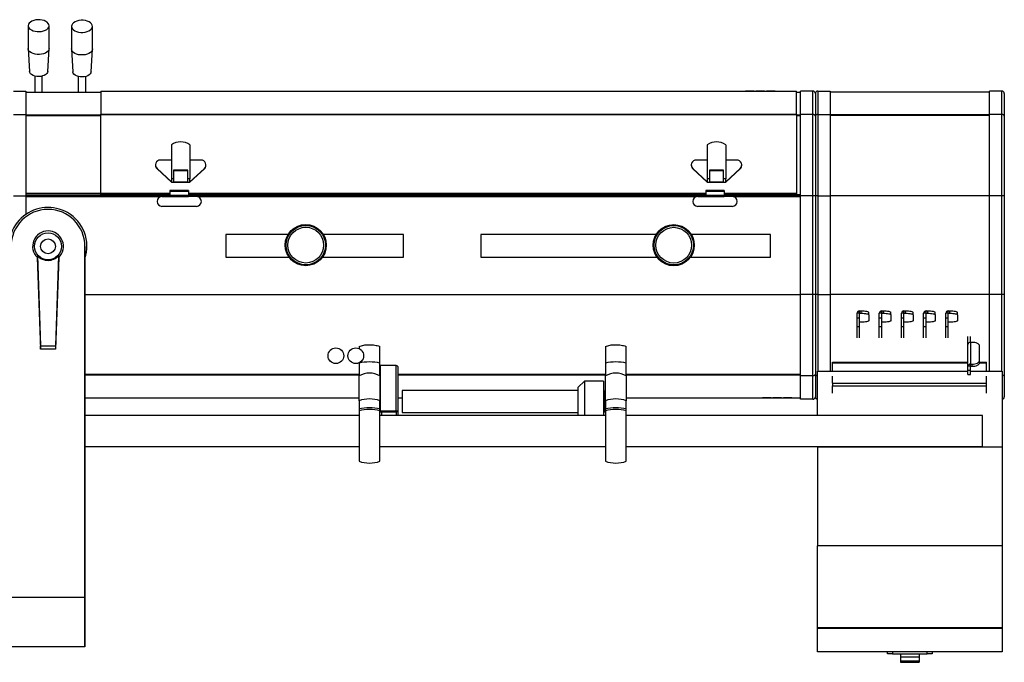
# Model space of a CAD drawing. Header units: millimetres. Extents: x 22 to 1954, y -1449 to 528.
# Tile 16 of 16: x 1155 to 1954, y 7 to 528. Entities that reach past the tile are written whole.
import ezdxf

# ---------------------------------------------------------------- set-up
doc = ezdxf.new("R2010")
doc.units = ezdxf.units.MM

msp = doc.modelspace()

# ---------------------------------------------------------------- linework, layer by layer
at = {"color": 7, "linetype": 'Continuous', "lineweight": 25}
for p, q in [((1161.75, 523.15), (1161.75, 504.68)), ((1178.75, 504.68), (1178.75, 523.15)), ((1196.95, 522.61), (1196.95, 504.26)), ((1213.95, 504.26), (1213.95, 522.61)), ((1161.76, 504.53), (1162.76, 486.08)), ((1177.75, 486.08), (1178.75, 504.53)), ((1196.96, 504.11), (1197.96, 485.78)), ((1212.95, 485.78), (1213.95, 504.11)), ((1167.25, 482.29), (1167.25, 469.07)), ((1173.25, 469.07), (1173.25, 482.29)), ((1202.45, 481.94), (1202.45, 469.07)), ((1208.45, 469.07), (1208.45, 481.94)), ((1149.88, 470.07), (1159.88, 470.07)), ((1159.88, 470.07), (1159.88, 451.17)), ((1159.88, 469.07), (1220.63, 469.07)), ((1220.63, 470.04), (1220.63, 451.38)), ((1220.63, 470.04), (1744.13, 470.04)), ((1744.13, 470.04), (1744.13, 470.02)), ((1751.13, 470.04), (1744.13, 470.04)), ((1744.13, 470.02), (1751.13, 470.02)), ((1751.13, 470.02), (1751.13, 470.04)), ((1751.13, 470.04), (1752.63, 470.04)), ((1752.63, 470.04), (1752.63, 470.02)), ((1759.63, 470.04), (1752.63, 470.04)), ((1752.63, 470.02), (1759.63, 470.02)), ((1759.63, 470.02), (1759.63, 470.04)), ((1759.63, 470.04), (1761.13, 470.04)), ((1761.13, 470.04), (1761.13, 470.02)), ((1768.13, 470.04), (1761.13, 470.04)), ((1761.13, 470.02), (1768.13, 470.02)), ((1768.13, 470.02), (1768.13, 470.04)), ((1768.13, 470.04), (1785.63, 470.04)), ((1785.63, 451.38), (1785.63, 470.04)), ((1785.63, 469.07), (1788.88, 469.07)), ((1798.88, 470.07), (1788.88, 470.07)), ((1788.88, 451.17), (1788.88, 470.07)), ((1798.88, 451.17), (1798.88, 470.07)), ((1800.88, 468.07), (1800.88, 449.71)), ((1802.88, 470.07), (1802.88, 451.17)), ((1802.88, 470.07), (1812.88, 470.07)), ((1812.88, 470.07), (1812.88, 451.17)), ((1942.28, 469.27), (1812.88, 469.27)), ((1952.28, 470.07), (1942.28, 470.07)), ((1942.28, 451.17), (1942.28, 470.07)), ((1952.28, 451.17), (1952.28, 470.07)), ((1954.28, 468.07), (1954.28, 449.71)), ((1149.88, 451.17), (1159.88, 451.17)), ((1159.88, 451.17), (1159.88, 385.07)), ((1220.63, 450.73), (1220.63, 451.38)), ((1220.63, 451.38), (1785.63, 451.38)), ((1220.63, 387.06), (1220.63, 450.73)), ((1785.63, 450.73), (1220.63, 450.73)), ((1785.63, 451.38), (1785.63, 450.73)), ((1785.63, 450.73), (1785.63, 387.06)), ((1788.88, 385.07), (1788.88, 451.17)), ((1798.88, 451.17), (1788.88, 451.17)), ((1798.88, 385.07), (1798.88, 451.17)), ((1800.88, 449.71), (1800.88, 385.07)), ((1802.88, 451.17), (1802.88, 385.07)), ((1802.88, 451.17), (1812.88, 451.17)), ((1812.88, 451.17), (1812.88, 385.07)), ((1942.28, 385.07), (1942.28, 451.17)), ((1952.28, 451.17), (1942.28, 451.17)), ((1952.28, 385.07), (1952.28, 451.17)), ((1954.28, 449.71), (1954.28, 385.07)), ((1278.13, 426.39), (1278.13, 398.94)), ((1293.13, 426.39), (1293.13, 398.94)), ((1713.13, 426.39), (1713.13, 398.94)), ((1728.13, 426.39), (1728.13, 398.94)), ((1265.13, 410.22), (1265.13, 409.88)), ((1278.13, 414.14), (1269.13, 414.14)), ((1302.13, 414.14), (1293.13, 414.14)), ((1306.13, 409.88), (1306.13, 410.22)), ((1700.13, 410.22), (1700.13, 409.88)), ((1713.13, 414.14), (1704.13, 414.14)), ((1737.13, 414.14), (1728.13, 414.14)), ((1741.13, 409.88), (1741.13, 410.22)), ((1266.39, 407.37), (1278.13, 396.5)), ((1266.39, 407.37), (1266.39, 407.03)), ((1266.39, 407.03), (1278.13, 396.16)), ((1291.43, 405.8), (1279.83, 405.8)), ((1279.83, 405.8), (1279.83, 398.94)), ((1291.43, 405.47), (1279.83, 405.47)), ((1291.43, 398.94), (1291.43, 405.8)), ((1293.13, 396.5), (1304.88, 407.37)), ((1293.13, 396.16), (1304.88, 407.03)), ((1304.88, 407.37), (1304.88, 407.03)), ((1701.39, 407.37), (1713.13, 396.5)), ((1701.39, 407.37), (1701.39, 407.03)), ((1701.39, 407.03), (1713.13, 396.16)), ((1726.43, 405.8), (1714.83, 405.8)), ((1714.83, 405.8), (1714.83, 398.94)), ((1726.43, 405.47), (1714.83, 405.47)), ((1726.43, 398.94), (1726.43, 405.8)), ((1728.13, 396.5), (1739.88, 407.37)), ((1728.13, 396.16), (1739.88, 407.03)), ((1739.88, 407.37), (1739.88, 407.03)), ((1279.83, 398.94), (1278.13, 398.94)), ((1278.13, 398.94), (1278.13, 396.5)), ((1278.13, 396.5), (1278.13, 396.16)), ((1278.13, 396.16), (1293.13, 396.16)), ((1279.83, 398.94), (1279.83, 396.5)), ((1279.83, 396.5), (1291.43, 396.5)), ((1293.13, 398.94), (1291.43, 398.94)), ((1291.43, 396.5), (1291.43, 398.94)), ((1293.13, 396.5), (1293.13, 398.94)), ((1293.13, 396.5), (1293.13, 396.16)), ((1714.83, 398.94), (1713.13, 398.94)), ((1713.13, 398.94), (1713.13, 396.5)), ((1713.13, 396.5), (1713.13, 396.16)), ((1713.13, 396.16), (1728.13, 396.16)), ((1714.83, 398.94), (1714.83, 396.5)), ((1714.83, 396.5), (1726.43, 396.5)), ((1726.43, 396.5), (1726.43, 398.94)), ((1728.13, 398.94), (1726.43, 398.94)), ((1728.13, 396.5), (1728.13, 398.94)), ((1728.13, 396.5), (1728.13, 396.16)), ((1149.88, 385.07), (1159.88, 385.07)), ((1159.88, 385.97), (1228.88, 385.97)), ((1159.88, 385.44), (1276.88, 385.44)), ((1159.88, 385.07), (1159.88, 370.05)), ((1220.63, 386.04), (1220.63, 387.06)), ((1220.63, 386.04), (1276.88, 386.04)), ((1228.88, 386.04), (1228.88, 385.97)), ((1270.37, 384.54), (1276.88, 384.54)), ((1291.88, 389.54), (1276.88, 389.54)), ((1276.88, 389.54), (1276.88, 388.66)), ((1291.88, 388.66), (1276.88, 388.66)), ((1276.88, 388.66), (1276.88, 385.3)), ((1291.88, 385.3), (1276.88, 385.3)), ((1276.88, 384.24), (1276.88, 385.3)), ((1291.88, 384.24), (1276.88, 384.24)), ((1291.88, 389.54), (1291.88, 388.66)), ((1291.88, 388.66), (1291.88, 385.3)), ((1291.88, 386.04), (1711.88, 386.04)), ((1291.88, 385.44), (1711.88, 385.44)), ((1291.88, 384.24), (1291.88, 385.3)), ((1298.39, 384.54), (1291.88, 384.54)), ((1705.37, 384.54), (1711.88, 384.54)), ((1726.88, 389.54), (1711.88, 389.54)), ((1711.88, 389.54), (1711.88, 388.66)), ((1726.88, 388.66), (1711.88, 388.66)), ((1711.88, 388.66), (1711.88, 385.3)), ((1726.88, 385.3), (1711.88, 385.3)), ((1711.88, 384.24), (1711.88, 385.3)), ((1726.88, 384.24), (1711.88, 384.24)), ((1726.88, 389.54), (1726.88, 388.66)), ((1726.88, 388.66), (1726.88, 385.3)), ((1726.88, 386.04), (1785.63, 386.04)), ((1726.88, 385.44), (1788.88, 385.44)), ((1726.88, 384.24), (1726.88, 385.3)), ((1733.39, 384.54), (1726.88, 384.54)), ((1788.88, 385.97), (1773.88, 385.97)), ((1773.88, 385.96), (1773.88, 385.97)), ((1788.88, 385.96), (1773.88, 385.96)), ((1785.63, 387.06), (1785.63, 386.04)), ((1798.88, 385.07), (1788.88, 385.07)), ((1788.88, 305.07), (1788.88, 385.07)), ((1800.88, 385.07), (1798.88, 385.07)), ((1798.88, 305.07), (1798.88, 385.07)), ((1800.88, 385.07), (1800.88, 305.07)), ((1802.88, 385.07), (1800.88, 385.07)), ((1802.88, 385.07), (1812.88, 385.07)), ((1802.88, 385.07), (1802.88, 305.07)), ((1812.88, 385.07), (1812.88, 305.07)), ((1952.28, 385.07), (1942.28, 385.07)), ((1942.28, 305.07), (1942.28, 385.07)), ((1954.28, 385.07), (1952.28, 385.07)), ((1952.28, 305.07), (1952.28, 385.07)), ((1954.28, 385.07), (1954.28, 305.07)), ((1266.38, 380.55), (1266.38, 380.53)), ((1298.39, 376.54), (1270.37, 376.54)), ((1302.38, 380.55), (1302.38, 380.53)), ((1701.38, 380.55), (1701.38, 380.53)), ((1733.39, 376.54), (1705.37, 376.54)), ((1737.38, 380.55), (1737.38, 380.53)), ((1372.79, 353.64), (1322.38, 353.64)), ((1322.38, 353.64), (1322.38, 335.44)), ((1466.38, 353.64), (1401.48, 353.64)), ((1466.38, 335.44), (1466.38, 353.64)), ((1671.56, 353.64), (1529.38, 353.64)), ((1529.38, 353.64), (1529.38, 335.44)), ((1764.38, 353.64), (1700.21, 353.64)), ((1764.38, 335.44), (1764.38, 353.64)), ((1207.88, 59.07), (1207.88, 344.07)), ((1207.88, 344.07), (1207.88, 344.07)), ((1207.88, 344.07), (1207.88, 59.07)), ((1169.26, 336.56), (1169.22, 335.06)), ((1169.26, 336.56), (1171.88, 263.26)), ((1186.51, 336.56), (1183.88, 263.26)), ((1186.55, 335.06), (1186.51, 336.56)), ((1169.17, 335.11), (1171.88, 260.67)), ((1186.6, 335.11), (1183.88, 260.67)), ((1322.38, 335.44), (1373.48, 335.44)), ((1400.79, 335.44), (1466.38, 335.44)), ((1529.38, 335.44), (1672.21, 335.44)), ((1699.56, 335.44), (1764.38, 335.44)), ((1788.88, 238.97), (1788.88, 305.07)), ((1798.88, 305.07), (1788.88, 305.07)), ((1798.88, 238.97), (1798.88, 305.07)), ((1800.88, 305.07), (1798.88, 305.07)), ((1800.88, 305.07), (1800.88, 240.43)), ((1802.88, 305.07), (1800.88, 305.07)), ((1802.88, 305.07), (1812.88, 305.07)), ((1812.88, 305.07), (1812.88, 242.94)), ((1942.28, 242.94), (1942.28, 305.07)), ((1952.28, 305.07), (1942.28, 305.07)), ((1954.28, 305.07), (1952.28, 305.07)), ((1954.28, 305.07), (1954.28, 240.43)), ((1836.78, 289.76), (1834.78, 289.76)), ((1834.78, 285.83), (1834.78, 289.76)), ((1836.78, 289.76), (1836.78, 291.72)), ((1836.78, 291.72), (1838.18, 291.72)), ((1836.78, 285.83), (1836.78, 289.76)), ((1836.78, 289.76), (1838.18, 289.76)), ((1838.18, 289.76), (1838.18, 291.72)), ((1844.18, 288.62), (1844.18, 290.58)), ((1844.18, 288.62), (1844.18, 283.68)), ((1854.78, 289.76), (1852.78, 289.76)), ((1852.78, 285.83), (1852.78, 289.76)), ((1854.78, 289.76), (1854.78, 291.72)), ((1854.78, 291.72), (1856.18, 291.72)), ((1854.78, 285.83), (1854.78, 289.76)), ((1854.78, 289.76), (1856.18, 289.76)), ((1856.18, 289.76), (1856.18, 291.72)), ((1862.18, 288.62), (1862.18, 290.58)), ((1862.18, 288.62), (1862.18, 283.68)), ((1872.78, 289.76), (1870.78, 289.76)), ((1870.78, 285.83), (1870.78, 289.76)), ((1872.78, 289.76), (1872.78, 291.72)), ((1872.78, 291.72), (1874.18, 291.72)), ((1872.78, 285.83), (1872.78, 289.76)), ((1872.78, 289.76), (1874.18, 289.76)), ((1874.18, 289.76), (1874.18, 291.72)), ((1880.18, 288.62), (1880.18, 290.58)), ((1880.18, 288.62), (1880.18, 283.68)), ((1890.78, 289.76), (1888.78, 289.76)), ((1888.78, 285.83), (1888.78, 289.76)), ((1890.78, 289.76), (1890.78, 291.72)), ((1890.78, 291.72), (1892.18, 291.72)), ((1890.78, 285.83), (1890.78, 289.76)), ((1890.78, 289.76), (1892.18, 289.76)), ((1892.18, 289.76), (1892.18, 291.72)), ((1898.18, 288.62), (1898.18, 290.58)), ((1898.18, 288.62), (1898.18, 283.68)), ((1908.78, 289.76), (1906.78, 289.76)), ((1906.78, 285.83), (1906.78, 289.76)), ((1908.78, 289.76), (1908.78, 291.72)), ((1908.78, 291.72), (1910.18, 291.72)), ((1908.78, 285.83), (1908.78, 289.76)), ((1908.78, 289.76), (1910.18, 289.76)), ((1910.18, 289.76), (1910.18, 291.72)), ((1916.18, 288.62), (1916.18, 290.58)), ((1916.18, 288.62), (1916.18, 283.68)), ((1836.78, 285.83), (1834.78, 285.83)), ((1834.78, 278.8), (1834.78, 285.83)), ((1836.78, 278.8), (1836.78, 285.83)), ((1838.18, 282.54), (1836.78, 282.54)), ((1854.78, 285.83), (1852.78, 285.83)), ((1852.78, 278.8), (1852.78, 285.83)), ((1854.78, 278.8), (1854.78, 285.83)), ((1856.18, 282.54), (1854.78, 282.54)), ((1872.78, 285.83), (1870.78, 285.83)), ((1870.78, 278.8), (1870.78, 285.83)), ((1872.78, 278.8), (1872.78, 285.83)), ((1874.18, 282.54), (1872.78, 282.54)), ((1890.78, 285.83), (1888.78, 285.83)), ((1888.78, 278.8), (1888.78, 285.83)), ((1890.78, 278.8), (1890.78, 285.83)), ((1892.18, 282.54), (1890.78, 282.54)), ((1908.78, 285.83), (1906.78, 285.83)), ((1906.78, 278.8), (1906.78, 285.83)), ((1908.78, 278.8), (1908.78, 285.83)), ((1910.18, 282.54), (1908.78, 282.54)), ((1836.78, 278.8), (1834.78, 278.8)), ((1834.78, 269.98), (1834.78, 278.8)), ((1836.78, 269.98), (1836.78, 278.8)), ((1854.78, 278.8), (1852.78, 278.8)), ((1852.78, 269.98), (1852.78, 278.8)), ((1854.78, 269.98), (1854.78, 278.8)), ((1872.78, 278.8), (1870.78, 278.8)), ((1870.78, 269.98), (1870.78, 278.8)), ((1872.78, 269.98), (1872.78, 278.8)), ((1890.78, 278.8), (1888.78, 278.8)), ((1888.78, 269.98), (1888.78, 278.8)), ((1890.78, 269.98), (1890.78, 278.8)), ((1908.78, 278.8), (1906.78, 278.8)), ((1906.78, 269.98), (1906.78, 278.8)), ((1908.78, 269.98), (1908.78, 278.8)), ((1924.78, 264.4), (1924.78, 271.03)), ((1924.78, 246.76), (1924.78, 264.4)), ((1926.78, 266.17), (1926.78, 271.03)), ((1926.78, 266.17), (1926.78, 248.53)), ((1928.18, 266.17), (1926.78, 266.17)), ((1171.88, 263.26), (1183.88, 263.26)), ((1171.88, 260.67), (1171.88, 263.26)), ((1183.88, 260.67), (1171.88, 260.67)), ((1183.88, 263.26), (1183.88, 260.67)), ((1430.38, 262.84), (1430.38, 261.09)), ((1447.38, 249.3), (1447.38, 262.84)), ((1630.38, 262.84), (1630.38, 249.3)), ((1647.38, 249.3), (1647.38, 262.84)), ((1934.18, 251.32), (1934.18, 263.39)), ((1430.38, 249.5), (1430.38, 249.3)), ((1430.38, 249.3), (1430.38, 238.98)), ((1447.38, 238.98), (1447.38, 249.3)), ((1630.38, 249.3), (1630.38, 238.98)), ((1647.38, 238.98), (1647.38, 249.3)), ((1814.88, 249.44), (1814.88, 250.23)), ((1814.88, 250.23), (1924.78, 250.23)), ((1814.88, 242.94), (1814.88, 249.44)), ((1814.88, 249.44), (1924.78, 249.44)), ((1926.78, 246.76), (1926.78, 248.53)), ((1926.78, 248.53), (1928.18, 248.53)), ((1928.18, 246.76), (1928.18, 248.53)), ((1934.18, 249.55), (1934.18, 251.32)), ((1934.18, 250.23), (1939.88, 250.23)), ((1934.18, 249.44), (1939.88, 249.44)), ((1939.88, 249.44), (1939.88, 250.23)), ((1939.88, 242.94), (1939.88, 249.44)), ((1447.58, 246.06), (1447.38, 246.06)), ((1447.58, 247.32), (1447.58, 210.65)), ((1460.58, 247.32), (1447.58, 247.32)), ((1460.58, 210.65), (1460.58, 247.32)), ((1461.78, 246.48), (1461.78, 209.81)), ((1800.88, 240.43), (1800.88, 222.07)), ((1802.58, 242.94), (1924.78, 242.94)), ((1802.58, 206.76), (1802.58, 242.94)), ((1926.78, 246.76), (1924.78, 246.76)), ((1924.78, 243.22), (1924.78, 246.76)), ((1926.78, 243.22), (1924.78, 243.22)), ((1924.78, 240), (1924.78, 243.22)), ((1924.78, 240), (1926.78, 240)), ((1926.78, 246.76), (1928.18, 246.76)), ((1926.78, 243.22), (1926.78, 246.76)), ((1926.78, 240), (1926.78, 243.22)), ((1926.78, 242.94), (1952.58, 242.94)), ((1952.58, 242.94), (1952.58, 181.07)), ((1954.28, 240.43), (1954.28, 222.07)), ((1430.38, 218.83), (1430.38, 238.98)), ((1447.38, 238.98), (1447.38, 218.83)), ((1613.38, 234.74), (1608.38, 229.74)), ((1628.88, 234.74), (1613.38, 234.74)), ((1613.38, 234.74), (1613.38, 206.76)), ((1628.88, 234.74), (1628.88, 206.76)), ((1630.38, 218.83), (1630.38, 238.98)), ((1647.38, 238.98), (1647.38, 218.83)), ((1798.88, 238.97), (1788.88, 238.97)), ((1788.88, 220.07), (1788.88, 238.97)), ((1798.88, 220.07), (1798.88, 238.97)), ((1814.88, 233.05), (1814.88, 238.75)), ((1814.88, 233.05), (1814.88, 230.99)), ((1814.88, 233.05), (1939.88, 233.05)), ((1939.88, 233.05), (1939.88, 238.75)), ((1939.88, 230.99), (1939.88, 233.05)), ((1608.38, 227.24), (1465.38, 227.24)), ((1465.38, 227.24), (1465.38, 209.24)), ((1608.38, 210.04), (1608.38, 229.74)), ((1629.38, 227.24), (1628.88, 227.24)), ((1629.38, 227.24), (1629.38, 209.24)), ((1814.88, 230.99), (1939.88, 230.99)), ((1814.88, 225.06), (1814.88, 230.99)), ((1939.88, 225.06), (1939.88, 230.99)), ((1207.88, 221.07), (1430.38, 221.07)), ((1430.38, 218.83), (1430.38, 212.17)), ((1447.38, 212.17), (1447.38, 218.83)), ((1461.78, 221.07), (1465.38, 221.07)), ((1629.38, 221.07), (1630.38, 221.07)), ((1630.38, 218.83), (1630.38, 212.17)), ((1647.38, 221.07), (1757.88, 221.07)), ((1647.38, 212.17), (1647.38, 218.83)), ((1757.88, 221.08), (1764.88, 221.08)), ((1757.88, 221.08), (1757.88, 221.07)), ((1764.88, 221.07), (1757.88, 221.07)), ((1764.88, 221.08), (1764.88, 221.07)), ((1764.88, 221.07), (1766.38, 221.07)), ((1766.38, 221.08), (1773.38, 221.08)), ((1766.38, 221.08), (1766.38, 221.07)), ((1773.38, 221.07), (1766.38, 221.07)), ((1773.38, 221.08), (1773.38, 221.07)), ((1773.38, 221.07), (1774.88, 221.07)), ((1774.88, 221.08), (1781.88, 221.08)), ((1774.88, 221.08), (1774.88, 221.07)), ((1781.88, 221.07), (1774.88, 221.07)), ((1781.88, 221.08), (1781.88, 221.07)), ((1781.88, 221.07), (1788.88, 221.07)), ((1798.88, 220.07), (1788.88, 220.07)), ((1430.38, 212.17), (1430.38, 210.74)), ((1430.38, 210.74), (1430.38, 169.69)), ((1447.38, 210.74), (1447.38, 212.17)), ((1447.38, 169.69), (1447.38, 210.74)), ((1448.58, 209.72), (1447.38, 209.72)), ((1447.58, 210.65), (1460.58, 210.65)), ((1447.58, 210.65), (1447.58, 209.81)), ((1447.58, 209.81), (1460.58, 209.81)), ((1448.58, 209.81), (1448.58, 209.72)), ((1448.58, 209.72), (1448.58, 206.76)), ((1448.98, 206.76), (1448.98, 209.81)), ((1460.58, 210.65), (1460.58, 209.81)), ((1461.78, 209.81), (1460.58, 209.81)), ((1460.58, 209.81), (1460.58, 206.76)), ((1461.78, 209.81), (1461.78, 206.76)), ((1465.38, 209.24), (1608.38, 209.24)), ((1608.38, 206.76), (1608.38, 210.04)), ((1628.88, 209.24), (1629.38, 209.24)), ((1630.38, 212.17), (1630.38, 210.74)), ((1630.38, 210.74), (1630.38, 169.69)), ((1647.38, 210.74), (1647.38, 212.17)), ((1647.38, 169.69), (1647.38, 210.74)), ((1430.38, 206.76), (1207.88, 206.76)), ((1630.38, 206.76), (1447.38, 206.76)), ((1936.68, 206.76), (1647.38, 206.76)), ((1936.68, 194.26), (1936.68, 206.76)), ((1936.68, 181.76), (1936.68, 194.26)), ((1207.88, 181.76), (1430.38, 181.76)), ((1447.38, 181.76), (1630.38, 181.76)), ((1647.38, 181.76), (1936.68, 181.76)), ((1802.58, 181.07), (1802.58, 181.76)), ((1952.58, 181.07), (1802.58, 181.07)), ((1802.58, 181.07), (1802.58, 101.07)), ((1952.58, 181.07), (1952.58, 101.07)), ((1952.58, 101.07), (1802.58, 101.07)), ((1802.58, 34.45), (1802.58, 101.07)), ((1952.58, 101.07), (1952.58, 34.45)), ((1207.88, 59.07), (1147.88, 59.07)), ((1207.88, 19.07), (1207.88, 59.07)), ((1207.88, 59.07), (1207.88, 19.07)), ((1207.88, 59.07), (1207.88, 59.07)), ((1952.58, 34.45), (1802.58, 34.45)), ((1802.58, 34.12), (1802.58, 34.45)), ((1952.58, 34.12), (1802.58, 34.12)), ((1802.58, 15.07), (1802.58, 34.12)), ((1952.58, 34.45), (1952.58, 34.12)), ((1952.58, 34.12), (1952.58, 15.07)), ((1207.88, 19.07), (1147.88, 19.07)), ((1952.58, 15.07), (1802.58, 15.07)), ((1859.58, 13.57), (1859.58, 15.07)), ((1863.57, 13.57), (1859.58, 13.57)), ((1863.57, 15.07), (1863.57, 13.57)), ((1863.57, 13.57), (1891.59, 13.57)), ((1870.08, 13.57), (1870.08, 11.01)), ((1870.08, 11.01), (1885.08, 11.01)), ((1870.08, 11.01), (1870.08, 7.65)), ((1885.08, 13.57), (1885.08, 11.01)), ((1885.08, 11.01), (1885.08, 7.65)), ((1891.59, 13.57), (1891.59, 15.07)), ((1895.58, 13.57), (1891.59, 13.57)), ((1895.58, 15.07), (1895.58, 13.57)), ((1870.08, 7.65), (1870.08, 6.59)), ((1870.08, 7.65), (1885.08, 7.65)), ((1870.08, 6.59), (1885.08, 6.59)), ((1885.08, 7.65), (1885.08, 6.59))]:
    msp.add_line(p, q, dxfattribs=at)
at = {"color": 8, "linetype": 'Continuous', "lineweight": 25}
for p, q in [((1159.88, 450.69), (1220.63, 450.69)), ((1220.63, 450.04), (1159.88, 450.04)), ((1785.63, 450.69), (1788.88, 450.69)), ((1788.88, 450.04), (1785.63, 450.04)), ((1942.28, 450.71), (1812.88, 450.71)), ((1942.28, 450.38), (1812.88, 450.38)), ((1220.63, 387), (1159.88, 387)), ((1159.88, 384.44), (1269.49, 384.44)), ((1276.88, 387.06), (1220.63, 387.06)), ((1711.88, 387.06), (1291.88, 387.06)), ((1299.28, 384.44), (1704.49, 384.44)), ((1785.63, 387.06), (1726.88, 387.06)), ((1734.28, 384.44), (1788.88, 384.44)), ((1942.28, 385.07), (1812.88, 385.07)), ((1207.88, 305.07), (1788.88, 305.07)), ((1802.88, 305.07), (1802.88, 242.94)), ((1942.28, 305.07), (1812.88, 305.07)), ((1952.28, 242.94), (1952.28, 305.07)), ((1430.38, 240.11), (1207.88, 240.11)), ((1630.38, 240.11), (1461.78, 240.11)), ((1788.88, 240.11), (1647.38, 240.11)), ((1430.38, 239.45), (1207.88, 239.45)), ((1630.38, 239.45), (1461.78, 239.45)), ((1788.88, 239.45), (1647.38, 239.45))]:
    msp.add_line(p, q, dxfattribs=at)
at = {"color": 7, "linetype": 'Continuous', "lineweight": 25, "flags": 128}
for points in [[(1162.38, 521.32), (1163.22, 520.42), (1164.37, 519.65), (1165.77, 519.03), (1167.37, 518.58), (1169.1, 518.34), (1170.87, 518.31), (1172.62, 518.49), (1174.27, 518.87), (1175.74, 519.44), (1176.97, 520.17), (1177.9, 521.04), (1178.51, 521.99), (1178.75, 523), (1178.62, 524.01), (1178.12, 524.98), (1177.29, 525.88), (1176.14, 526.65), (1174.74, 527.28), (1173.14, 527.72), (1171.41, 527.96), (1169.63, 527.99), (1167.89, 527.81), (1166.24, 527.43), (1164.77, 526.86), (1163.54, 526.13), (1162.6, 525.27), (1162, 524.31), (1161.76, 523.31), (1161.89, 522.29), (1162.38, 521.32)], [(1197.12, 521.65), (1197.64, 520.66), (1198.51, 519.77), (1199.69, 518.99), (1201.11, 518.38), (1202.72, 517.95), (1204.46, 517.72), (1206.23, 517.71), (1207.98, 517.91), (1209.61, 518.31), (1211.06, 518.91), (1212.27, 519.66), (1213.17, 520.55), (1213.74, 521.52), (1213.95, 522.54), (1213.79, 523.57), (1213.26, 524.55), (1212.39, 525.45), (1211.22, 526.22), (1209.8, 526.84), (1208.18, 527.27), (1206.45, 527.49), (1204.67, 527.51), (1202.93, 527.31), (1201.3, 526.9), (1199.85, 526.31), (1198.64, 525.55), (1197.73, 524.67), (1197.16, 523.69), (1196.95, 522.67), (1197.12, 521.65)], [(1178.75, 504.68), (1178.75, 504.53), (1178.51, 503.52), (1177.9, 502.57), (1176.97, 501.71), (1175.74, 500.97), (1174.27, 500.4), (1172.62, 500.02), (1170.87, 499.84), (1169.1, 499.87), (1167.37, 500.12), (1165.77, 500.56), (1164.37, 501.18), (1163.22, 501.96), (1162.38, 502.85), (1161.89, 503.83), (1161.75, 504.68)], [(1213.95, 504.26), (1213.95, 504.2), (1213.74, 503.18), (1213.17, 502.2), (1212.27, 501.32), (1211.06, 500.56), (1209.61, 499.97), (1207.98, 499.56), (1206.23, 499.36), (1204.46, 499.37), (1202.72, 499.6), (1201.11, 500.03), (1199.69, 500.65), (1198.51, 501.42), (1197.64, 502.32), (1197.12, 503.3), (1196.95, 504.26)], [(1177.75, 486.08), (1177.75, 486.02), (1177.5, 485.1), (1176.91, 484.24), (1176.01, 483.47), (1174.84, 482.83), (1173.46, 482.34), (1171.92, 482.04), (1170.31, 481.93), (1168.7, 482.02), (1167.16, 482.31), (1165.76, 482.78), (1164.58, 483.42), (1163.65, 484.18), (1163.04, 485.04), (1162.77, 485.95), (1162.76, 486.08)], [(1212.95, 485.78), (1212.74, 484.9), (1212.2, 484.01), (1211.33, 483.22), (1210.19, 482.55), (1208.83, 482.04), (1207.31, 481.71), (1205.71, 481.58), (1204.09, 481.65), (1202.54, 481.92), (1201.12, 482.37), (1199.91, 482.99), (1198.95, 483.75), (1198.3, 484.61), (1197.98, 485.53), (1197.96, 485.78)], [(1838.18, 291.72), (1839.35, 291.7), (1840.48, 291.64), (1841.52, 291.53), (1842.43, 291.39), (1843.17, 291.22), (1843.73, 291.02), (1844.07, 290.81), (1844.18, 290.58)], [(1838.18, 289.76), (1839.35, 289.74), (1840.48, 289.67), (1841.52, 289.57), (1842.43, 289.43), (1843.17, 289.25), (1843.73, 289.06), (1844.07, 288.84), (1844.18, 288.62)], [(1856.18, 291.72), (1857.35, 291.7), (1858.48, 291.64), (1859.52, 291.53), (1860.43, 291.39), (1861.17, 291.22), (1861.73, 291.02), (1862.07, 290.81), (1862.18, 290.58)], [(1856.18, 289.76), (1857.35, 289.74), (1858.48, 289.67), (1859.52, 289.57), (1860.43, 289.43), (1861.17, 289.25), (1861.73, 289.06), (1862.07, 288.84), (1862.18, 288.62)], [(1874.18, 291.72), (1875.35, 291.7), (1876.48, 291.64), (1877.52, 291.53), (1878.43, 291.39), (1879.17, 291.22), (1879.73, 291.02), (1880.07, 290.81), (1880.18, 290.58)], [(1874.18, 289.76), (1875.35, 289.74), (1876.48, 289.67), (1877.52, 289.57), (1878.43, 289.43), (1879.17, 289.25), (1879.73, 289.06), (1880.07, 288.84), (1880.18, 288.62)], [(1892.18, 291.72), (1893.35, 291.7), (1894.48, 291.64), (1895.52, 291.53), (1896.43, 291.39), (1897.17, 291.22), (1897.73, 291.02), (1898.07, 290.81), (1898.18, 290.58)], [(1892.18, 289.76), (1893.35, 289.74), (1894.48, 289.67), (1895.52, 289.57), (1896.43, 289.43), (1897.17, 289.25), (1897.73, 289.06), (1898.07, 288.84), (1898.18, 288.62)], [(1910.18, 291.72), (1911.35, 291.7), (1912.48, 291.64), (1913.52, 291.53), (1914.43, 291.39), (1915.17, 291.22), (1915.73, 291.02), (1916.07, 290.81), (1916.18, 290.58)], [(1910.18, 289.76), (1911.35, 289.74), (1912.48, 289.67), (1913.52, 289.57), (1914.43, 289.43), (1915.17, 289.25), (1915.73, 289.06), (1916.07, 288.84), (1916.18, 288.62)], [(1844.18, 283.68), (1844.07, 283.46), (1843.73, 283.25), (1843.17, 283.05), (1842.43, 282.88), (1841.52, 282.74), (1840.48, 282.63), (1839.35, 282.57), (1838.18, 282.54)], [(1862.18, 283.68), (1862.07, 283.46), (1861.73, 283.25), (1861.17, 283.05), (1860.43, 282.88), (1859.52, 282.74), (1858.48, 282.63), (1857.35, 282.57), (1856.18, 282.54)], [(1880.18, 283.68), (1880.07, 283.46), (1879.73, 283.25), (1879.17, 283.05), (1878.43, 282.88), (1877.52, 282.74), (1876.48, 282.63), (1875.35, 282.57), (1874.18, 282.54)], [(1898.18, 283.68), (1898.07, 283.46), (1897.73, 283.25), (1897.17, 283.05), (1896.43, 282.88), (1895.52, 282.74), (1894.48, 282.63), (1893.35, 282.57), (1892.18, 282.54)], [(1916.18, 283.68), (1916.07, 283.46), (1915.73, 283.25), (1915.17, 283.05), (1914.43, 282.88), (1913.52, 282.74), (1912.48, 282.63), (1911.35, 282.57), (1910.18, 282.54)], [(1934.18, 263.39), (1934.07, 263.93), (1933.73, 264.45), (1933.17, 264.94), (1932.43, 265.36), (1931.52, 265.7), (1930.48, 265.96), (1929.35, 266.12), (1928.18, 266.17)], [(1928.18, 248.53), (1929.35, 248.59), (1930.48, 248.75), (1931.52, 249), (1932.43, 249.35), (1933.17, 249.77), (1933.73, 250.25), (1934.07, 250.78), (1934.18, 251.32)], [(1928.18, 246.76), (1929.35, 246.82), (1930.48, 246.97), (1931.52, 247.23), (1932.43, 247.58), (1933.17, 248), (1933.73, 248.48), (1934.07, 249), (1934.18, 249.55)]]:
    msp.add_lwpolyline(points, dxfattribs=at)
at = {"color": 7, "linetype": 'Continuous', "lineweight": 25}
for centre, radius in [((1387.13, 345.07), 16.71), ((1387.13, 345.07), 16), ((1685.88, 345.04), 16.71), ((1685.88, 345.04), 16), ((1177.88, 344.07), 11), ((1387.13, 345.07), 14.5), ((1685.88, 345.04), 14.5), ((1177.88, 344.07), 6), ((1411.58, 255.29), 6.35), ((1427.78, 255.29), 6.35)]:
    msp.add_circle(centre, radius, dxfattribs=at)
for centre, radius, start, end in [((1798.88, 468.07), 2, 0, 90), ((1802.88, 468.07), 2, 90, 180), ((1952.28, 468.07), 2, 0, 90), ((1285.63, 416.14), 12.7, 53.7944, 126.2056), ((1720.63, 416.14), 12.7, 53.79434, 126.20566), ((1269.02, 409.89), 3.88, 180.10002, 227.38676), ((1269.06, 410.23), 3.91, 88.91095, 226.93181), ((1302.21, 410.23), 3.91, 313.06755, 91.08926), ((1302.25, 409.89), 3.88, 312.61185, 359.90036), ((1704.02, 409.89), 3.88, 180.09964, 227.38815), ((1704.06, 410.23), 3.91, 88.91057, 226.93262), ((1737.21, 410.23), 3.91, 313.06771, 91.0891), ((1737.25, 409.89), 3.88, 312.61185, 359.90036), ((1270.37, 380.55), 3.99, 90, 180), ((1298.39, 380.55), 3.99, 0, 90), ((1705.37, 380.55), 3.99, 90, 180), ((1733.39, 380.55), 3.99, 0, 90), ((1270.37, 380.53), 3.99, 180, 270), ((1298.39, 380.53), 3.99, 270, 0), ((1705.37, 380.53), 3.99, 180, 270), ((1733.39, 380.53), 3.99, 270, 0), ((1177.88, 344.07), 31.61, 60, 198.34711), ((1177.88, 344.07), 30, 0, 180), ((1177.88, 344.07), 30, 0, 180), ((1177.88, 344.07), 31.61, 341.65289, 60), ((1177.88, 344.07), 12.5, 313.87983, 226.12017), ((1836.77, 289.74), 1.98, 89.47797, 179.46908), ((1854.77, 289.74), 1.98, 89.47966, 179.46909), ((1872.77, 289.74), 1.98, 89.47966, 179.46909), ((1890.77, 289.74), 1.98, 89.47895, 179.4698), ((1908.77, 289.74), 1.98, 89.47797, 179.47078), ((1926.68, 264.28), 1.9, 86.74162, 176.32311), ((1438.88, 213.78), 36.52, 76.54079, 103.45921), ((1638.88, 213.78), 36.52, 76.54082, 103.45918), ((1926.68, 246.64), 1.9, 86.74138, 176.32335), ((1438.88, 223.98), 17.24, 60.45664, 119.54336), ((1460.74, 246.26), 1.07, 11.76988, 98.21657), ((1638.88, 223.98), 17.24, 60.45679, 119.54321), ((1438.88, 194.26), 26, 70.91788, 109.08212), ((1638.88, 194.26), 26, 90, 109.08212), ((1638.88, 194.26), 26, 70.91788, 90), ((1798.88, 222.07), 2, 270, 0), ((1802.88, 222.07), 2, 180, 261.37307), ((1952.28, 222.07), 2, 278.62693, 0), ((1438.88, 176.68), 36.49, 76.53035, 103.46965), ((1438.88, 175.25), 36.49, 76.53011, 103.46989), ((1460.74, 209.59), 1.07, 11.77007, 98.21591), ((1638.88, 176.68), 36.49, 76.5304, 103.4696), ((1638.88, 175.25), 36.49, 76.53016, 103.46984), ((1438.88, 194.26), 26, 250.91788, 270), ((1438.88, 194.26), 26, 270, 289.08212), ((1638.88, 194.26), 26, 250.91788, 289.08212), ((1207.88, 19.07), 0.001, 270, 0)]:
    msp.add_arc(centre, radius, start, end, dxfattribs=at)
msp.add_ellipse((1177.88, 344.36), major_axis=(0, 11.63), ratio=0.999694, start_param=2.305876, end_param=3.977309, dxfattribs=at)
for points, knots in [([(1800.88, 449.71), (1800.85, 449.9), (1800.79, 450.28), (1800.33, 450.77), (1799.78, 451.04), (1799.28, 451.15), (1799.01, 451.16), (1798.88, 451.17)], [0, 0, 0, 0, 0.252818, 0.5037662, 0.7521574, 0.8762085, 1, 1, 1, 1]), ([(1802.88, 451.17), (1802.75, 451.16), (1802.49, 451.15), (1801.99, 451.04), (1801.43, 450.77), (1800.97, 450.28), (1800.91, 449.9), (1800.88, 449.71)], [0, 0, 0, 0, 0.1237902, 0.2478433, 0.4962324, 0.7471796, 1, 1, 1, 1]), ([(1954.28, 449.71), (1954.25, 449.9), (1954.19, 450.28), (1953.73, 450.77), (1953.18, 451.04), (1952.68, 451.15), (1952.41, 451.16), (1952.28, 451.17)], [0, 0, 0, 0, 0.25282, 0.50378, 0.752173, 0.876208, 1, 1, 1, 1]), ([(1430.38, 262.84), (1431.64, 263.22), (1434.18, 264), (1438.18, 264.41), (1442.22, 264.2), (1445.28, 263.55), (1446.97, 262.98), (1447.38, 262.84)], [0, 0, 0, 0, 0.227579, 0.461643, 0.689277, 0.923593, 1, 1, 1, 1]), ([(1630.38, 262.84), (1631.64, 263.22), (1634.18, 264), (1638.18, 264.41), (1642.22, 264.2), (1645.28, 263.55), (1646.97, 262.98), (1647.38, 262.84)], [0, 0, 0, 0, 0.227579, 0.461642, 0.689274, 0.92359, 1, 1, 1, 1]), ([(1800.88, 240.43), (1800.85, 240.24), (1800.79, 239.86), (1800.33, 239.38), (1799.78, 239.11), (1799.28, 238.99), (1799.01, 238.98), (1798.88, 238.97)], [0, 0, 0, 0, 0.252818, 0.5037662, 0.7521574, 0.8762085, 1, 1, 1, 1]), ([(1802.88, 238.97), (1802.75, 238.98), (1802.49, 238.99), (1801.99, 239.11), (1801.43, 239.38), (1800.97, 239.86), (1800.91, 240.24), (1800.88, 240.43)], [0, 0, 0, 0, 0.1237902, 0.2478433, 0.4962324, 0.7471796, 1, 1, 1, 1]), ([(1954.28, 240.43), (1954.25, 240.24), (1954.19, 239.86), (1953.73, 239.38), (1953.18, 239.11), (1952.68, 238.99), (1952.41, 238.98), (1952.28, 238.97)], [0, 0, 0, 0, 0.25282, 0.50378, 0.752173, 0.876208, 1, 1, 1, 1])]:
    msp.add_open_spline(points, degree=3, knots=knots, dxfattribs=at)

doc.saveas('drawing.dxf')
